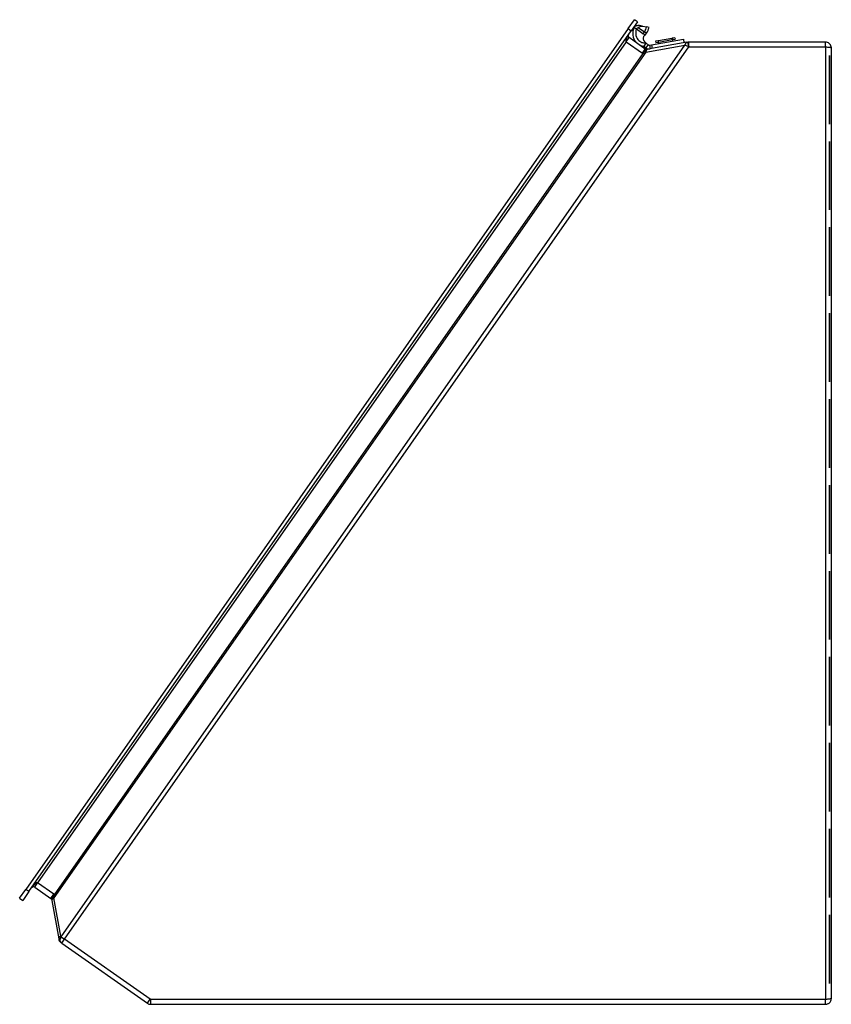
# Model space of a CAD drawing. Header units: inches. Extents: x 13 to 125, y 11 to 86.
# Tile 7 of 11: x 89 to 101, y 43 to 58. Entities that reach past the tile are written whole.
import ezdxf

# ---------------------------------------------------------------- set-up
doc = ezdxf.new("R2010")
doc.units = ezdxf.units.IN
doc.header["$MEASUREMENT"] = 0
doc.layers.add('Visible Edges(ANSI)', color=7, linetype='Continuous', lineweight=25)
doc.layers.add('Visible Tangent Edges(ANSI)', color=7, linetype='Continuous', lineweight=25)

msp = doc.modelspace()

# ---------------------------------------------------------------- linework, layer by layer
at = {"layer": 'Visible Edges(ANSI)'}
for p, q in [((98.184, 57.694), (89.4, 45.149)), ((98.184, 57.694), (98.274, 57.823)), ((98.319, 57.791), (98.229, 57.662)), ((98.268, 57.713), (98.303, 57.688)), ((98.319, 57.791), (98.274, 57.823)), ((98.303, 57.688), (98.376, 57.637)), ((98.394, 57.729), (98.347, 57.739)), ((98.394, 57.729), (98.453, 57.718)), ((98.488, 57.71), (98.453, 57.718)), ((89.445, 45.117), (98.229, 57.662)), ((98.432, 57.395), (98.196, 57.561)), ((98.376, 57.637), (98.403, 57.619)), ((98.432, 57.598), (98.403, 57.619)), ((98.432, 57.598), (98.452, 57.626)), ((98.523, 57.458), (98.988, 57.54)), ((98.822, 57.551), (98.626, 57.517)), ((98.822, 57.551), (98.626, 57.516)), ((98.822, 57.551), (98.825, 57.552)), ((98.822, 57.551), (98.822, 57.551)), ((98.822, 57.551), (98.825, 57.532)), ((98.822, 57.551), (98.825, 57.551)), ((98.864, 57.559), (98.825, 57.552)), ((98.864, 57.558), (98.825, 57.551)), ((98.825, 57.552), (98.825, 57.551)), ((98.825, 57.551), (98.832, 57.513)), ((98.828, 57.532), (98.868, 57.539)), ((98.864, 57.559), (98.864, 57.558)), ((98.864, 57.558), (98.868, 57.539)), ((98.988, 57.54), (98.997, 57.486)), ((98.441, 57.481), (98.41, 57.436)), ((98.41, 57.436), (98.442, 57.414)), ((98.441, 57.481), (98.473, 57.459)), ((99.04, 57.493), (98.468, 57.393)), ((98.496, 57.453), (98.523, 57.458)), ((98.623, 57.516), (98.583, 57.509)), ((98.623, 57.516), (98.583, 57.509)), ((98.583, 57.509), (98.583, 57.509)), ((98.583, 57.509), (98.587, 57.489)), ((98.587, 57.489), (98.627, 57.496)), ((98.623, 57.516), (98.626, 57.517)), ((98.623, 57.516), (98.623, 57.516)), ((98.623, 57.516), (98.626, 57.516)), ((98.63, 57.477), (98.623, 57.516)), ((98.626, 57.516), (98.626, 57.517)), ((98.629, 57.497), (98.626, 57.516)), ((98.629, 57.497), (98.825, 57.532)), ((99.04, 57.493), (99.054, 57.496)), ((99.054, 57.496), (99.054, 57.496)), ((101.06, 57.497), (99.069, 57.497)), ((101.146, 43.56), (101.146, 57.411)), ((98.468, 57.393), (98.455, 57.39)), ((101.121, 56.302), (101.121, 57.302)), ((101.121, 57.302), (101.121, 56.302)), ((101.128, 57.302), (101.128, 57.302)), ((101.121, 56.302), (101.121, 56.302)), ((101.121, 55.05), (101.121, 56.05)), ((101.121, 56.05), (101.121, 56.05)), ((101.121, 56.05), (101.121, 55.05)), ((101.121, 55.05), (101.121, 55.05)), ((101.121, 53.798), (101.121, 54.798)), ((101.121, 54.798), (101.121, 54.798)), ((101.121, 54.798), (101.121, 53.798)), ((101.121, 53.798), (101.121, 53.798)), ((101.121, 52.545), (101.121, 53.545)), ((101.121, 53.545), (101.121, 53.545)), ((101.121, 53.545), (101.121, 52.545)), ((101.121, 52.545), (101.121, 52.545)), ((101.121, 51.293), (101.121, 52.293)), ((101.121, 52.293), (101.121, 52.293)), ((101.121, 52.293), (101.121, 51.293)), ((101.121, 51.293), (101.121, 51.293)), ((101.121, 50.041), (101.121, 51.041)), ((101.121, 51.041), (101.121, 51.041)), ((101.121, 51.041), (101.121, 50.041)), ((101.121, 50.041), (101.121, 50.041)), ((101.121, 48.788), (101.121, 49.788)), ((101.121, 49.788), (101.121, 49.788)), ((101.121, 49.788), (101.121, 48.788)), ((101.121, 48.788), (101.121, 48.788)), ((101.121, 47.536), (101.121, 48.536)), ((101.121, 48.536), (101.121, 48.536)), ((101.121, 48.536), (101.121, 47.536)), ((101.121, 47.536), (101.121, 47.536)), ((101.121, 46.284), (101.121, 47.284)), ((101.121, 47.284), (101.121, 47.284)), ((101.121, 47.284), (101.121, 46.284)), ((101.121, 46.284), (101.121, 46.284)), ((101.121, 45.031), (101.121, 46.031)), ((101.121, 46.031), (101.121, 46.031)), ((101.121, 46.031), (101.121, 45.031)), ((89.309, 45.02), (89.4, 45.149)), ((89.445, 45.117), (89.354, 44.988)), ((89.529, 45.183), (89.765, 45.018)), ((89.309, 45.02), (89.354, 44.988)), ((89.778, 44.998), (89.78, 44.985)), ((89.78, 44.985), (89.878, 44.426)), ((101.121, 45.031), (101.121, 45.031)), ((101.121, 43.779), (101.121, 44.779)), ((101.121, 44.779), (101.121, 44.779)), ((101.121, 44.779), (101.121, 43.779)), ((89.922, 44.365), (89.914, 44.37)), ((89.922, 44.365), (91.172, 43.49)), ((101.121, 43.779), (101.121, 43.779)), ((91.221, 43.474), (101.06, 43.474))]:
    msp.add_line(p, q, dxfattribs=at)
for centre, radius, start, end in [((98.267, 57.755), 0.225, 325, 348.5002), ((98.213, 57.586), 0.031, 145, 235), ((98.449, 57.421), 0.031, 235, 240.3696), ((98.491, 57.484), 0.086, 235, 280), ((98.491, 57.484), 0.031, 235, 280), ((99.069, 57.411), 0.086, 90, 100), ((89.511, 45.158), 0.031, 55, 145), ((89.747, 44.993), 0.031, 49.6304, 55), ((89.963, 44.441), 0.086, 190, 233.9221), ((91.221, 43.56), 0.086, 235, 270)]:
    msp.add_arc(centre, radius, start, end, dxfattribs=at)
for points, knots in [([(98.268, 57.713), (98.268, 57.712), (98.268, 57.712), (98.268, 57.712), (98.268, 57.712), (98.268, 57.711), (98.268, 57.711), (98.262, 57.695), (98.256, 57.676), (98.252, 57.655), (98.249, 57.635), (98.249, 57.614), (98.251, 57.596), (98.256, 57.559), (98.271, 57.525), (98.292, 57.499), (98.297, 57.493), (98.303, 57.487), (98.308, 57.482)], [0, 0, 0, 0, 0.0018185, 0.0018185, 0.0018185, 0.0064256, 0.0064256, 0.0064256, 0.142838, 0.142838, 0.142838, 0.2759582, 0.2759582, 0.2759582, 0.5491887, 0.5491887, 0.5491887, 0.6145309, 0.6145309, 0.6145309, 0.6145309]), ([(98.302, 57.731), (98.3, 57.73), (98.298, 57.73), (98.287, 57.724), (98.277, 57.719), (98.268, 57.713)], [0.0808191, 0.0808191, 0.0808191, 0.0808191, 0.1003372, 0.1003372, 0.1904522, 0.1904522, 0.1904522, 0.1904522]), ([(98.303, 57.688), (98.303, 57.688), (98.303, 57.688), (98.303, 57.688), (98.303, 57.688), (98.303, 57.687), (98.302, 57.687), (98.298, 57.673), (98.295, 57.656), (98.293, 57.639), (98.292, 57.622), (98.293, 57.606), (98.297, 57.592), (98.303, 57.562), (98.318, 57.537), (98.337, 57.52), (98.346, 57.511), (98.357, 57.504), (98.367, 57.499), (98.377, 57.494), (98.388, 57.49), (98.399, 57.489), (98.403, 57.488), (98.408, 57.487), (98.413, 57.486), (98.422, 57.484), (98.432, 57.483), (98.441, 57.481)], [0, 0, 0, 0, 0.001818, 0.001818, 0.001818, 0.006426, 0.006426, 0.006426, 0.142838, 0.142838, 0.142838, 0.275958, 0.275958, 0.275958, 0.549189, 0.549189, 0.549189, 0.687473, 0.687473, 0.687473, 0.822419, 0.822419, 0.822419, 0.881613, 0.881613, 0.881613, 1, 1, 1, 1]), ([(98.347, 57.739), (98.34, 57.74), (98.333, 57.74), (98.317, 57.737), (98.309, 57.734), (98.302, 57.731)], [0, 0, 0, 0, 0.0875889, 0.0875889, 0.181072, 0.181072, 0.181072, 0.181072]), ([(98.303, 57.688), (98.31, 57.695), (98.318, 57.701), (98.328, 57.708), (98.329, 57.709), (98.331, 57.71)], [0, 0, 0, 0, 0.07827605, 0.07827605, 0.09746574, 0.09746574, 0.09746574, 0.09746574]), ([(98.331, 57.71), (98.341, 57.716), (98.35, 57.722), (98.365, 57.728), (98.371, 57.729), (98.383, 57.731), (98.389, 57.731), (98.394, 57.729)], [0, 0, 0, 0, 0.0940926, 0.0940926, 0.1556204, 0.1556204, 0.2180629, 0.2180629, 0.2180629, 0.2180629]), ([(98.432, 57.598), (98.432, 57.598), (98.432, 57.598), (98.426, 57.594), (98.42, 57.591), (98.413, 57.585), (98.411, 57.582), (98.405, 57.574), (98.403, 57.567), (98.401, 57.554), (98.401, 57.548), (98.403, 57.534), (98.405, 57.527), (98.412, 57.516), (98.416, 57.51), (98.424, 57.501), (98.427, 57.497), (98.434, 57.49), (98.436, 57.487), (98.44, 57.483), (98.44, 57.482), (98.441, 57.481), (98.441, 57.481), (98.441, 57.481), (98.441, 57.481), (98.441, 57.481), (98.441, 57.481), (98.441, 57.481), (98.441, 57.481), (98.441, 57.481)], [0, 0, 0, 0, 0.0012598, 0.0012598, 0.0513659, 0.0513659, 0.0768415, 0.0768415, 0.1277717, 0.1277717, 0.1784049, 0.1784049, 0.2317778, 0.2317778, 0.282163, 0.282163, 0.324467, 0.324467, 0.3561826, 0.3561826, 0.3624326, 0.3624326, 0.3639951, 0.3639951, 0.3647764, 0.3647764, 0.3649717, 0.3649717, 0.3649961, 0.3649961, 0.3649961, 0.3649961]), ([(98.347, 57.454), (98.354, 57.451), (98.36, 57.449), (98.366, 57.447), (98.372, 57.445), (98.377, 57.443), (98.382, 57.442), (98.391, 57.44), (98.401, 57.438), (98.41, 57.436)], [0.7538296, 0.7538296, 0.7538296, 0.7538296, 0.8224191, 0.8224191, 0.8224191, 0.8816128, 0.8816128, 0.8816128, 1, 1, 1, 1]), ([(101.146, 57.411), (101.146, 57.422), (101.144, 57.432), (101.137, 57.451), (101.132, 57.46), (101.119, 57.474), (101.112, 57.48), (101.096, 57.49), (101.087, 57.493), (101.072, 57.497), (101.066, 57.497), (101.06, 57.497)], [-0.00037714, -0.00037714, -0.00037714, -0.00037714, 0.01788407, 0.01788407, 0.03401046, 0.03401046, 0.04766247, 0.04766247, 0.05973193, 0.05973193, 0.06727535, 0.06727535, 0.06727535, 0.06727535]), ([(98.455, 57.39), (98.451, 57.39), (98.447, 57.39), (98.44, 57.391), (98.437, 57.392), (98.434, 57.394)], [0, 0, 0, 0, 0.1041913, 0.1041913, 0.1912155, 0.1912155, 0.1912155, 0.1912155]), ([(89.767, 45.016), (89.77, 45.014), (89.772, 45.011), (89.776, 45.004), (89.777, 45.001), (89.778, 44.998)], [0, 0, 0, 0, 0.0966261, 0.0966261, 0.1912155, 0.1912155, 0.1912155, 0.1912155]), ([(89.912, 44.371), (89.913, 44.371), (89.913, 44.371), (89.913, 44.371), (89.914, 44.371), (89.914, 44.37)], [0, 0, 0, 0, 0.0004669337, 0.0004669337, 0.0009338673, 0.0009338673, 0.0009338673, 0.0009338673]), ([(101.06, 43.474), (101.064, 43.474), (101.068, 43.474), (101.078, 43.476), (101.084, 43.477), (101.096, 43.482), (101.101, 43.485), (101.111, 43.491), (101.115, 43.494), (101.125, 43.503), (101.129, 43.509), (101.137, 43.522), (101.141, 43.529), (101.145, 43.545), (101.146, 43.552), (101.146, 43.56)], [0, 0, 0, 0, 0.00492661, 0.00492661, 0.01280919, 0.01280919, 0.021179, 0.021179, 0.02879281, 0.02879281, 0.04079362, 0.04079362, 0.05403507, 0.05403507, 0.06765249, 0.06765249, 0.06765249, 0.06765249])]:
    msp.add_open_spline(points, degree=3, knots=knots, dxfattribs=at)
at = {"layer": 'Visible Tangent Edges(ANSI)'}
for p, q in [((98.184, 57.694), (98.229, 57.662)), ((98.331, 57.71), (98.422, 57.647)), ((98.154, 57.502), (98.196, 57.561)), ((98.403, 57.619), (98.422, 57.647)), ((98.452, 57.626), (98.422, 57.647)), ((98.154, 57.502), (89.57, 45.242)), ((89.913, 44.459), (99.011, 57.452)), ((89.963, 44.424), (99.066, 57.425)), ((98.154, 57.502), (98.39, 57.336)), ((98.39, 57.336), (98.432, 57.395)), ((98.439, 57.351), (99.011, 57.452)), ((98.473, 57.459), (98.442, 57.414)), ((98.496, 57.453), (98.506, 57.399)), ((98.523, 57.458), (98.532, 57.404)), ((99.066, 57.425), (99.011, 57.452)), ((99.067, 57.425), (99.054, 57.496)), ((99.054, 57.496), (99.066, 57.425)), ((99.066, 57.425), (99.067, 57.425)), ((99.069, 57.425), (99.069, 57.497)), ((99.069, 57.425), (101.06, 57.425)), ((101.06, 57.425), (101.06, 57.497)), ((101.06, 57.425), (101.06, 43.546)), ((98.439, 57.351), (89.809, 45.026)), ((98.398, 57.331), (89.814, 45.071)), ((98.398, 57.331), (98.434, 57.394)), ((98.431, 57.345), (98.439, 57.351)), ((89.529, 45.183), (89.57, 45.242)), ((89.806, 45.077), (89.57, 45.242)), ((89.445, 45.117), (89.4, 45.149)), ((89.765, 45.018), (89.806, 45.077)), ((89.767, 45.016), (89.814, 45.071)), ((89.809, 45.026), (89.812, 45.036)), ((89.908, 44.468), (89.809, 45.026)), ((89.914, 44.458), (89.963, 44.424)), ((89.922, 44.365), (89.963, 44.424)), ((91.213, 43.549), (89.963, 44.424)), ((91.172, 43.49), (91.213, 43.549)), ((91.221, 43.474), (91.221, 43.546)), ((101.06, 43.546), (91.221, 43.546)), ((101.06, 43.474), (101.06, 43.546))]:
    msp.add_line(p, q, dxfattribs=at)
for centre, radius, start, end in [((98.267, 57.755), 0.189, 325, 348.5002), ((99.069, 57.411), 0.014, 90, 100), ((98.449, 57.421), 0.103, 235, 240.3696), ((89.747, 44.993), 0.103, 49.6304, 55), ((89.921, 44.47), 0.014, 190, 233.9221), ((91.221, 43.56), 0.014, 235, 270)]:
    msp.add_arc(centre, radius, start, end, dxfattribs=at)
for centre, major_axis, ratio, start_param, end_param in [((98.213, 57.586), (-0.0591, -0.0844), 0.300971, 4.712389, 6.283185), ((99.053, 57.423), (-0.0125, 0.0709), 0.57735, 0, 1.047198), ((98.467, 57.319), (-0.0125, 0.0709), 0.4815, 0, 1.122058), ((98.481, 57.322), (-0.0125, 0.0709), 0.57735, 0, 1.047198), ((89.511, 45.158), (0.0591, 0.0844), 0.300971, 0, 1.570796), ((89.848, 45.01), (-0.0709, -0.0125), 0.4815, 5.161128, 6.283185), ((89.851, 44.997), (-0.0709, -0.0125), 0.57735, 5.235988, 6.283185), ((89.949, 44.438), (-0.0709, -0.0125), 0.57735, 5.235988, 6.283185), ((89.955, 44.43), (-0.0424, -0.0582), 0.707044, 4.725691, 6.283185), ((89.955, 44.429), (-0.0413, -0.059), 0.688296, 4.712389, 6.283185)]:
    msp.add_ellipse(centre, major_axis=major_axis, ratio=ratio, start_param=start_param, end_param=end_param, dxfattribs=at)
for points, knots in [([(101.06, 57.425), (101.066, 57.425), (101.072, 57.425), (101.087, 57.425), (101.096, 57.424), (101.112, 57.423), (101.119, 57.422), (101.132, 57.419), (101.137, 57.418), (101.144, 57.415), (101.146, 57.413), (101.146, 57.411)], [-0.06727535, -0.06727535, -0.06727535, -0.06727535, -0.05973193, -0.05973193, -0.04766247, -0.04766247, -0.03401046, -0.03401046, -0.01788407, -0.01788407, 0.00037714, 0.00037714, 0.00037714, 0.00037714]), ([(98.398, 57.331), (98.402, 57.33), (98.406, 57.331), (98.417, 57.335), (98.424, 57.339), (98.431, 57.345)], [-0.1912155, -0.1912155, -0.1912155, -0.1912155, -0.1041913, -0.1041913, 0, 0, 0, 0]), ([(89.812, 45.036), (89.815, 45.043), (89.816, 45.051), (89.817, 45.063), (89.816, 45.068), (89.814, 45.071)], [-0.1912155, -0.1912155, -0.1912155, -0.1912155, -0.0966261, -0.0966261, 0, 0, 0, 0]), ([(89.914, 44.458), (89.914, 44.458), (89.914, 44.458), (89.914, 44.458), (89.913, 44.459), (89.913, 44.459)], [-0.0009338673, -0.0009338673, -0.0009338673, -0.0009338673, -0.0004669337, -0.0004669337, 0, 0, 0, 0]), ([(101.146, 43.56), (101.146, 43.559), (101.145, 43.558), (101.141, 43.555), (101.137, 43.554), (101.129, 43.552), (101.125, 43.551), (101.115, 43.549), (101.111, 43.549), (101.101, 43.548), (101.096, 43.547), (101.084, 43.547), (101.078, 43.546), (101.068, 43.546), (101.064, 43.546), (101.06, 43.546)], [-0.06765249, -0.06765249, -0.06765249, -0.06765249, -0.05403507, -0.05403507, -0.04079362, -0.04079362, -0.02879281, -0.02879281, -0.021179, -0.021179, -0.01280919, -0.01280919, -0.00492661, -0.00492661, 0, 0, 0, 0])]:
    msp.add_open_spline(points, degree=3, knots=knots, dxfattribs=at)

doc.saveas('drawing.dxf')
